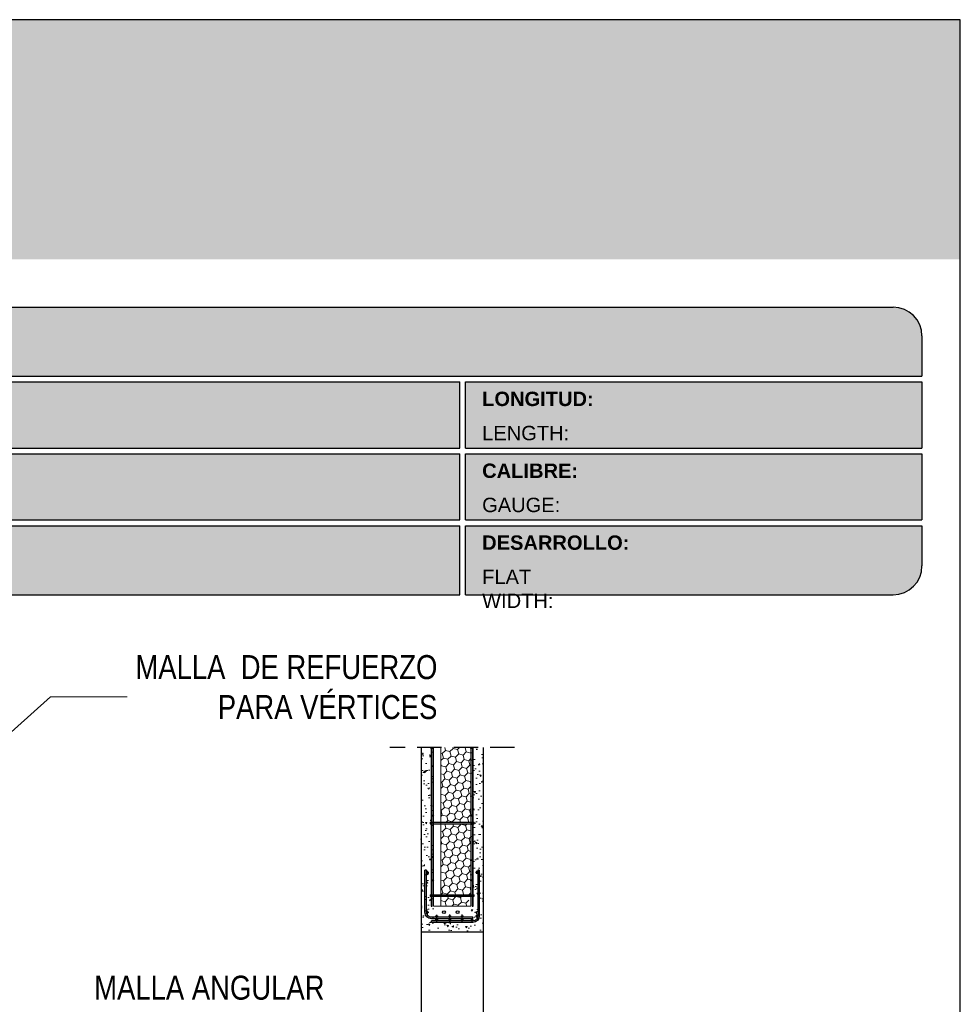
# Model space of a CAD drawing. Header units: millimetres. Extents: x 0 to 30, y 0 to 35.5.
# Tile 4 of 4: x 15.8 to 25.6, y 21.3 to 31.6. Entities that reach past the tile are written whole.
import ezdxf

# ---------------------------------------------------------------- set-up
doc = ezdxf.new("R2010")
doc.units = ezdxf.units.MM
doc.linetypes.add('CONTINUA', pattern=[0])
doc.linetypes.add('DASHED2', pattern=[9.524999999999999, 6.35, -3.175])
for name, color, linetype, lineweight in [('CONSTRUPANEL', 170, 'Continuous', 20), ('hatch', 252, 'Continuous', 0), ('LAMINA ACCESORIOS', 1, 'Continuous', 30), ('TEXTO', 7, 'DASHED2', 0), ('TEXTO CUADRO DATOS', 251, 'Continuous', 0)]:
    doc.layers.add(name, color=color, linetype=linetype, lineweight=lineweight)
doc.styles.add('Erika', font='techl___.ttf', dxfattribs={"height": 0.25})
doc.styles.get("Standard").update_dxf_attribs({"font": 'arial.ttf'})
doc.dimstyles.new('Erika', dxfattribs={"dimtxt": 0.25, "dimasz": 0.8, "dimexe": 0.5, "dimexo": 0.5, "dimgap": 0, "dimtad": 0, "dimlfac": 0.1, "dimzin": 1, "dimdsep": 46, "dimtxsty": 'Erika', "dimblk": 'DOTSMALL', "dimcen": 2.5, "dimse1": 1, "dimse2": 1, "dimclrd": 252, "dimclre": 252, "dimclrt": 256, "dimadec": 0, "dimazin": 0, "dimtfac": 1, "dimtmove": 0, "dimatfit": 3, "dimldrblk": 'DOTSMALL', "dimfxl": 1, "dimlwd": 0, "dimlwe": 0, "dimarcsym": 0})

# ---------------------------------------------------------------- blocks, each defined once
blk = doc.blocks.new('_DotSmall')
at = {"color": 0, "linetype": 'ByBlock', "const_width": 0.5}
blk.add_lwpolyline([(-0.0625, 0, 1), (0.0625, 0, 1)], format="xyb", close=True, dxfattribs=at)
blk = doc.blocks.new('LOGO 1')
h = blk.add_hatch(color=7)
h.set_gradient(color1=(255, 255, 255), color2=(0, 0, 255), rotation=180, tint=1)
h.paths.add_polyline_path([(362.633524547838, 273.3012676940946), (362.633524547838, 270.8012676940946), (384.2235245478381, 270.8012676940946), (384.2235245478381, 273.3012676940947)])
at = {"true_color": 0xffffff}
h = blk.add_hatch(color=7, dxfattribs=at)
edge = h.paths.add_edge_path()
edge.add_arc((364.057378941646, 271.7212676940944), 0.3299999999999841, -89.99999999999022, 9.890754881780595e-12, ccw=False)
edge.add_line((364.0573789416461, 271.3912676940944), (363.3973789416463, 271.3912676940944))
edge.add_arc((363.3973789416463, 271.7212676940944), 0.3299999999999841, 179.9999999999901, 269.9999999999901, ccw=False)
edge.add_line((363.0673789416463, 271.7212676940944), (363.0673789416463, 272.3812676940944))
edge.add_arc((363.3973789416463, 272.3812676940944), 0.3299999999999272, 90, 180, ccw=False)
edge.add_line((363.3973789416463, 272.7112676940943), (364.0573789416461, 272.7112676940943))
edge.add_arc((364.0573789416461, 272.3812676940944), 0.3299999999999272, 0, 90, ccw=False)
edge.add_line((364.387378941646, 272.3812676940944), (364.387378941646, 271.7212676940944))
edge = h.paths.add_edge_path(flags=16)
edge.add_arc((364.0573789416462, 271.7212676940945), 0.2887500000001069, 269.9999999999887, 359.9999999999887, ccw=False)
edge.add_line((364.0573789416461, 271.4325176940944), (363.3973789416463, 271.4325176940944))
edge.add_arc((363.3973789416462, 271.7212676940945), 0.2887500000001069, 180.0000000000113, 270.0000000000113, ccw=False)
edge.add_line((363.1086289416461, 271.7212676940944), (363.1086289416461, 272.3812676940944))
edge.add_arc((363.3973789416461, 272.3812676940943), 0.28875000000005, 89.99999999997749, 179.9999999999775, ccw=False)
edge.add_line((363.3973789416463, 272.6700176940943), (364.0573789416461, 272.6700176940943))
edge.add_arc((364.0573789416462, 272.3812676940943), 0.28875000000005, 2.262368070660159e-11, 90.00000000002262, ccw=False)
edge.add_line((364.3461289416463, 272.3812676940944), (364.3461289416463, 271.7212676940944))
for color, points in [(30, [(364.0980555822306, 272.0718926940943), (364.3048789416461, 272.0718926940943), (364.3048789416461, 272.3812676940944, 0.4142135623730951), (364.0573789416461, 272.6287676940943), (363.3973789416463, 272.6287676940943, 0.4142135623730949), (363.1498789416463, 272.3812676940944), (363.1498789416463, 272.0718926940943), (363.3567023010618, 272.0718926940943, -0.9459053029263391)]), (170, [(364.3048789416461, 271.7212676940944), (364.3048789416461, 272.0306426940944), (364.0980555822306, 272.0306426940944, -0.9459053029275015), (363.3567023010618, 272.0306426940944), (363.1498789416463, 272.0306426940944), (363.1498789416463, 271.7212676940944, 0.4142135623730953), (363.3973789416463, 271.4737676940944), (364.057378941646, 271.4737676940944, 0.4142135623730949)])]:
    blk.add_hatch(color=color).paths.add_polyline_path(points)
h = blk.add_hatch(color=7, dxfattribs=at)
h.paths.add_polyline_path([(363.3561289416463, 272.0512676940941, 1), (364.0986289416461, 272.0512676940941, 1)])
h.paths.add_polyline_path([(364.0602079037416, 272.0512676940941, -1), (363.3945499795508, 272.0512676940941, -1)], flags=16)
h = blk.add_hatch(color=252)
h.set_gradient(color1=(132, 132, 132), rotation=70.00000000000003, tint=1, name='SPHERICAL')
h.paths.add_polyline_path([(364.0602079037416, 272.0512676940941, 1), (363.3945499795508, 272.0512676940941, 1)])
blk.add_hatch(color=7, dxfattribs=at).paths.add_polyline_path([(364.8420585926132, 272.4104305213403), (365.4501879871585, 272.4104305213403), (365.4501879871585, 272.2247109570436), (365.119665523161, 272.2247109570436), (365.119665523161, 272.1719110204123), (365.4501879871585, 272.1719110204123), (365.4501879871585, 272.00471122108), (365.119665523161, 272.00471122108), (365.119665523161, 271.8609844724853), (364.8420585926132, 271.8609844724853)])
h = blk.add_hatch(color=7, dxfattribs=at)
h.paths.add_polyline_path([(365.620750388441, 272.4104305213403), (365.4485062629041, 271.8609844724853), (365.7332546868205, 271.8609844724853), (365.7479187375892, 271.934277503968), (365.9266795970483, 271.934277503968), (365.9413436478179, 271.8609844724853), (366.2260920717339, 271.8609844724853), (366.0538479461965, 272.4104305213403)])
h.paths.add_polyline_path([(365.837299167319, 272.2366800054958), (365.8906148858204, 272.0814774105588), (365.7839834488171, 272.0814774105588)], flags=16)
h = blk.add_hatch(color=7, dxfattribs=at)
h.paths.add_polyline_path([(366.9358659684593, 272.4104305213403), (366.6709453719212, 272.4104305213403), (366.6709453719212, 272.1991139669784), (366.5221127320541, 272.4104305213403), (366.2395855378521, 272.4104305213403), (366.2395855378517, 271.8609844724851), (366.5045061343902, 271.8609844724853), (366.5045061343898, 272.1071001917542), (366.6947223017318, 271.8609844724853), (366.9358659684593, 271.8609844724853)])
h.paths.add_polyline_path([(367.4970415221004, 272.4140725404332, 0.09403921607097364), (367.2339520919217, 272.4140725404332, 0.3497782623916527), (367.0006865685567, 272.2074327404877, 0.09737279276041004), (367.0006865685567, 272.0639822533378, 0.3497782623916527), (367.2339520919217, 271.8573424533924, 0.09403921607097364), (367.4970415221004, 271.8573424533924, 0.3497782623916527), (367.7303070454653, 272.0639822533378, 0.09737279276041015), (367.7303070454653, 272.2074327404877, 0.3497782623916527)])
h.paths.add_polyline_path([(367.2999959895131, 272.2148320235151, -0.3799377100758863), (367.4309976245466, 272.2148320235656, -0.158874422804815), (367.4503779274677, 272.1817168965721, -0.1263576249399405), (367.44577155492, 272.0572845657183, -0.2142742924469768), (367.4126854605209, 272.0188340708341, -0.2226123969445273), (367.318308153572, 272.0188340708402, -0.2142742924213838), (367.2852220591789, 272.0572845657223, -0.1263576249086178), (367.2806156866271, 272.1817168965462, -0.1588744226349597)], flags=16)
h.paths.add_polyline_path([(368.0775589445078, 272.2601931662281), (368.1276424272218, 272.2601931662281, -0.05869489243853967), (368.3904870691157, 272.2278050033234), (368.3904870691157, 272.3881713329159, 0.06395994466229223), (368.1046346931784, 272.4264429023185, 0.04691611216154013), (367.9730899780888, 272.4140725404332, 0.2229690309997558), (367.7857619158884, 272.3139728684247, 0.1654172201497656), (367.7667124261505, 272.182419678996, 0.1952229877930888), (367.8161538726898, 272.1004656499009, 0.07724634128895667), (367.887655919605, 272.0635888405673, 0.08066867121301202), (367.9607834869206, 272.0517133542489), (368.0895714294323, 272.0517133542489, -1), (368.0895714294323, 272.0112218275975), (368.0394879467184, 272.0112218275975, -0.05869489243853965), (367.7766433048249, 272.0436099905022), (367.7766433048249, 271.8832436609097, 0.0639599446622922), (368.0624956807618, 271.8449720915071, 0.04691611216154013), (368.1940403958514, 271.8573424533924, 0.2229690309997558), (368.3813684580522, 271.9574421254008, 0.2091142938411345), (368.391184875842, 272.1225548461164, 0.1301021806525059), (368.3636451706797, 272.1610969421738, 0.09267767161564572), (368.2794744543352, 272.2078261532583, 0.08066867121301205), (368.2063468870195, 272.2197016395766), (368.0775589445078, 272.2197016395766, -1)])
h.paths.add_polyline_path([(369.0017330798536, 272.4104305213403), (368.5686355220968, 272.4104305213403), (368.3963913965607, 271.8609844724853), (368.6811398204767, 271.8609844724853), (368.6958038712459, 271.934277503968), (368.8745647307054, 271.934277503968), (368.8892287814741, 271.8609844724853), (369.1739772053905, 271.8609844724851)])
h.paths.add_polyline_path([(368.7851843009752, 272.2366800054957), (368.8385000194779, 272.0814774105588), (368.7318685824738, 272.0814774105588)], flags=16)
at = {"color": 7, "true_color": 0xffffff}
for points in [[(364.387378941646, 271.7212676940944, -0.414213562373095), (364.0573789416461, 271.3912676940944), (363.3973789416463, 271.3912676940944, -0.414213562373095), (363.0673789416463, 271.7212676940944), (363.0673789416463, 272.3812676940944, -0.414213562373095), (363.3973789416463, 272.7112676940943), (364.0573789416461, 272.7112676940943, -0.4142135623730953), (364.387378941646, 272.3812676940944)], [(364.3461289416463, 271.7212676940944, -0.4142135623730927), (364.0573789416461, 271.4325176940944), (363.3973789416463, 271.4325176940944, -0.4142135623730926), (363.1086289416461, 271.7212676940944), (363.1086289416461, 272.3812676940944, -0.414213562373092), (363.3973789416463, 272.6700176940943), (364.0573789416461, 272.6700176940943, -0.4142135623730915), (364.3461289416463, 272.3812676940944)], [(367.7303070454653, 272.2074327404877, 0.3497782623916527), (367.4970415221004, 272.4140725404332, 0.09403921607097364), (367.2339520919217, 272.4140725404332, 0.3497782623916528), (367.0006865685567, 272.2074327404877, 0.09737279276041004), (367.0006865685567, 272.0639822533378, 0.3497782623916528), (367.2339520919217, 271.8573424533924, 0.09403921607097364), (367.4970415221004, 271.8573424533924, 0.3497782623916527), (367.7303070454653, 272.0639822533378, 0.09737279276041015)], [(368.3637508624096, 272.1610094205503, 0.09280978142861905), (368.2794744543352, 272.2078261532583, 0.08066867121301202), (368.2063468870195, 272.2197016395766), (368.0775589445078, 272.2197016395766, -0.9999999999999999), (368.0775589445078, 272.2601931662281), (368.1276424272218, 272.2601931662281, -0.05869489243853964), (368.3904870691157, 272.2278050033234), (368.3904870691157, 272.3881713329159, 0.06395994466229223), (368.1046346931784, 272.4264429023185, 0.04691611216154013), (367.9730899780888, 272.4140725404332, 0.2229690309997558), (367.7857619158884, 272.3139728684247, 0.1654172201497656), (367.7667124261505, 272.182419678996, 0.1952229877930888), (367.8161538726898, 272.1004656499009, 0.07724634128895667), (367.887655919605, 272.0635888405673, 0.08066867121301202), (367.9607834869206, 272.0517133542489), (368.0895714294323, 272.0517133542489, -0.9999999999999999), (368.0895714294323, 272.0112218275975), (368.0394879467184, 272.0112218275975, -0.05869489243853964), (367.7766433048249, 272.0436099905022), (367.7766433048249, 271.8832436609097, 0.06395994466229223), (368.0624956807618, 271.8449720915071, 0.04691611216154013), (368.1940403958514, 271.8573424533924, 0.2229690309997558), (368.3813684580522, 271.9574421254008, 0.2091142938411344), (368.391184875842, 272.1225548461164, 0.1341802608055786)], [(367.2852220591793, 272.0572845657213, 0.2142742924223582), (367.318308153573, 272.0188340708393, 0.2226123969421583), (367.4126854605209, 272.0188340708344, 0.2142742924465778), (367.44577155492, 272.0572845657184, 0.1263576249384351), (367.4503779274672, 272.1817168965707, 0.1588744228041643), (367.4309976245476, 272.2148320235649, 0.379937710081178), (367.2999959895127, 272.2148320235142, 0.1588744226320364), (367.2806156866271, 272.1817168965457, 0.1263576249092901)]]:
    blk.add_lwpolyline(points, format="xyb", close=True, dxfattribs=at)
at = {"color": 30}
blk.add_lwpolyline([(364.3048789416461, 272.0718926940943), (364.3048789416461, 272.3812676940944, 0.414213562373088), (364.0573789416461, 272.6287676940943), (363.3973789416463, 272.6287676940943, 0.4142135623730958), (363.1498789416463, 272.3812676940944), (363.1498789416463, 272.0718926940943), (363.3567023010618, 272.0718926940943, -0.9459053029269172), (364.0980555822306, 272.0718926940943)], format="xyb", close=True, dxfattribs=at)
at = {"color": 7, "true_color": 0xffffff}
for points in [[(364.8420585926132, 272.4104305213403), (365.4501879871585, 272.4104305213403), (365.4501879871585, 272.2247109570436), (365.119665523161, 272.2247109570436), (365.119665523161, 272.1719110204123), (365.4501879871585, 272.1719110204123), (365.4501879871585, 272.00471122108), (365.119665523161, 272.00471122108), (365.119665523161, 271.8609844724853), (364.8420585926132, 271.8609844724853)], [(365.7332546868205, 271.8609844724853), (365.4485062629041, 271.8609844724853), (365.620750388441, 272.4104305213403), (366.0538479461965, 272.4104305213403), (366.2260920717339, 271.8609844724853), (365.9413436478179, 271.8609844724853), (365.9266795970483, 271.934277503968), (365.7479187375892, 271.934277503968)], [(366.5045061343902, 272.1071001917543), (366.5045061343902, 271.8609844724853), (366.2395855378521, 271.8609844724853), (366.2395855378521, 272.4104305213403), (366.5221127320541, 272.4104305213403), (366.6709453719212, 272.1991139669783), (366.6709453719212, 272.4104305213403), (366.9358659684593, 272.4104305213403), (366.9358659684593, 271.8609844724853), (366.6947223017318, 271.8609844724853)], [(368.8745647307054, 271.934277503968), (368.8892287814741, 271.8609844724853), (369.1739772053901, 271.8609844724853), (369.0017330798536, 272.4104305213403), (368.5686355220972, 272.4104305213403), (368.3963913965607, 271.8609844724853), (368.6811398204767, 271.8609844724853), (368.6958038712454, 271.934277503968)], [(365.7839834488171, 272.0814774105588), (365.837299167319, 272.2366800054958), (365.8906148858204, 272.0814774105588)], [(368.8385000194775, 272.0814774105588), (368.7851843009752, 272.2366800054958), (368.7318685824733, 272.0814774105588)]]:
    blk.add_lwpolyline(points, close=True, dxfattribs=at)
at = {"color": 170}
blk.add_lwpolyline([(363.3567023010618, 272.0306426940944, 0.9459053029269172), (364.0980555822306, 272.0306426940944), (364.3048789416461, 272.0306426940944), (364.3048789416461, 271.7212676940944, -0.4142135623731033), (364.0573789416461, 271.4737676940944), (363.3973789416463, 271.4737676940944, -0.414213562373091), (363.1498789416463, 271.7212676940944), (363.1498789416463, 272.0306426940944)], format="xyb", close=True, dxfattribs=at)
at = {"color": 7, "true_color": 0xffffff}
for radius in [0.3712499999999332, 0.332828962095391]:
    blk.add_circle((363.7273789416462, 272.0512676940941), radius, dxfattribs=at)
at = {"color": 254, "insert": (366.4315877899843, 271.623287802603), "char_height": 0.22, "width": 5.448476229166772, "attachment_point": 1}
blk.add_mtext('{\\fBookman Old Style|b1|i1|c0|p18;\\C255;\\c16777215;Aisla. Protege. Ahorra}', dxfattribs=at)

msp = doc.modelspace()

# ---------------------------------------------------------------- hatches: boundary and pattern name
at = {"true_color": 0xb3b3b3}
msp.add_hatch(color=253, dxfattribs=at).paths.add_polyline_path([(25.18824150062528, 27.87273601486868), (25.18824150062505, 28.2927360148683, 0.4142135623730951), (24.8882415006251, 28.59273601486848), (4.6982415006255, 28.59273601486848, 0.4142135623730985), (4.398241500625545, 28.29273601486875), (4.398241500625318, 27.87273601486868)])
h = msp.add_hatch(color=253, dxfattribs=at)
h.paths.add_polyline_path([(4.398241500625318, 27.81273601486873), (4.398241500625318, 27.12273601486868), (20.36773297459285, 27.12273601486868), (20.36773297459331, 27.81273601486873)])
h.paths.add_polyline_path([(20.36773297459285, 26.37273601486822), (20.36773297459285, 27.06273601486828), (4.398241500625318, 27.06273601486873), (4.398241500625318, 26.37273601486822)])
h.paths.add_polyline_path([(20.36773297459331, 25.59273601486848), (20.36773297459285, 26.31273601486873), (4.398241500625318, 26.31273601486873), (4.398241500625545, 25.89273601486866, 0.4142135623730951), (4.6982415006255, 25.59273601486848)])
h.paths.add_polyline_path([(20.42773297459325, 26.31273601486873), (20.42773297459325, 25.59273601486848), (24.8882415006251, 25.59273601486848, 0.4142135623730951), (25.18824150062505, 25.89273601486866), (25.18824150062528, 26.31273601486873)])
h.paths.add_polyline_path([(20.42773297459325, 27.06273601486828), (20.42773297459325, 26.37273601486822), (25.18824150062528, 26.37273601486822), (25.18824150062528, 27.06273601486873)])
h.paths.add_polyline_path([(20.42773297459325, 27.81273601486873), (20.42773297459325, 27.12273601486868), (25.18824150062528, 27.12273601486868), (25.18824150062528, 27.81273601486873)])
at = {"layer": 'hatch'}
h = msp.add_hatch(dxfattribs=at)
h.set_pattern_fill('AR-CONC', color=256, scale=0.001, angle=105)
h.set_pattern_definition([(155, (-1768.137549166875, -2352.924218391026), (-0.0317568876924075, 0.1801022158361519), [0.01905, -0.20955]), (99.99999999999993, (-1768.137549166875, -2352.924218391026), (-0.1754250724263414, -0.08349168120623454), [0.01524, -0.16764058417]), (205.4514447, (-1768.14019556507, -2352.909209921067), (-0.20718195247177, 0.09661053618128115), [0.0161900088, -0.1780902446]), (151.1842, (-1768.186618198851, -2352.937366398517), (-0.02955064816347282, 0.2727236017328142), [0.028575, -0.314325]), (201.63555761, (-1768.189080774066, -2352.914639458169), (-0.300439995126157, 0.1652761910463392), [0.02428502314, -0.26713560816]), (96.18415116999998, (-1768.186618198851, -2352.937366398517), (-0.3004399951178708, 0.1652761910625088), [0.02285996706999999, -0.2514597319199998]), (126, (-1768.180924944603, -2352.909544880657), (0.05953990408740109, 0.172916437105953), [0.01904999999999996, -0.2095499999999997]), (71.00000000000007, (-1768.180924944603, -2352.909544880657), (-0.1939074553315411, 0.01202482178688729), [0.01524, -0.16764]), (176.451445, (-1768.175963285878, -2352.895135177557), (-0.1343675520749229, 0.1849412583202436), [0.0161900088, -0.1780899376]), (142.5, (-1768.137549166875, -2352.924218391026), (-0.08247328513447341, -0.01890109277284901), [0, -0.165608, 0, -0.17018, 0, -0.168275]), (112.5, (-1768.137549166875, -2352.924218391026), (-0.114061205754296, 0.03861419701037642), [0, -0.09702799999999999, 0, -0.161798, 0, -0.06413500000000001]), (72.50000000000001, (-1768.122889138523, -2352.978930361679), (-0.0295598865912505, 0.1324531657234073), [0, -0.0635, 0, -0.19812, 0, -0.26289]), (62.50000000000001, (-1768.116315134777, -2353.003464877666), (-0.06289875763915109, 0.1365009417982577), [0, -0.08254999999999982, 0, -0.1315719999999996, 0, -0.1866899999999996])])
h.paths.add_polyline_path([(20.61116535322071, 23.99771406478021), (20.48149856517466, 23.99771406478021), (20.48149856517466, 22.19523685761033), (20.09276535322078, 22.19523685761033), (20.09276535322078, 23.99771406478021), (19.9631653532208, 23.99771406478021), (19.9631653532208, 22.07620346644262), (20.61116535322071, 22.07620346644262)])
h = msp.add_hatch(dxfattribs=at)
h.set_pattern_fill('HONEY', color=256, scale=0.015, angle=105, style=0)
h.set_pattern_definition([(105, (-20.72443810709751, -0.758434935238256), (-0.05832846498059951, 0.05832847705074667), [0.047625, -0.09525]), (225, (-20.72443810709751, -0.758434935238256), (-0.02134971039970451, -0.0796781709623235), [0.047625, -0.09525]), (165, (-20.72443810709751, -0.758434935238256), (-0.07967817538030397, -0.02134969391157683), [-0.09525, 0.047625])])
h.paths.add_polyline_path([(20.17049649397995, 23.21886026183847), (20.48153649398, 23.21886026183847), (20.48156535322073, 23.99771406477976), (20.17052535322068, 23.99771406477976)])
h.paths.add_polyline_path([(20.43822716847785, 22.46199027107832), (20.48150844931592, 22.46199027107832), (20.48153591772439, 23.20330826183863), (20.17049591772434, 23.20330826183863), (20.1704922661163, 23.1047585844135)])
h.paths.add_polyline_path([(20.1704922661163, 23.1047585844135), (20.17046844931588, 22.46199027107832), (20.43822716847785, 22.46199027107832)])
h.paths.add_polyline_path([(20.17046787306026, 22.44643827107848), (20.17045785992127, 22.34410906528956), (20.48149785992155, 22.34410906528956), (20.48150459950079, 22.35809137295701), (20.44470510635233, 22.44643827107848)])

# ---------------------------------------------------------------- linework, layer by layer
at = {"color": 253, "true_color": 0xb3b3b3}
for p, q in [((4.6982415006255, 28.59273601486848), (24.8882415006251, 28.59273601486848)), ((25.18824150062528, 28.2927360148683), (25.18824150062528, 27.87273601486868)), ((4.398241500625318, 27.87273601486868), (25.18824150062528, 27.87273601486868)), ((4.398241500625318, 27.81273601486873), (20.36773297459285, 27.81273601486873)), ((20.36773297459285, 27.12273601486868), (20.36773297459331, 27.81273601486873)), ((20.42773297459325, 27.81273601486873), (25.18824150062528, 27.81273601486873)), ((20.42773297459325, 27.12273601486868), (20.42773297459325, 27.81273601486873)), ((25.18824150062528, 27.81273601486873), (25.18824150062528, 27.12273601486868)), ((4.398241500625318, 27.12273601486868), (20.36773297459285, 27.12273601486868)), ((20.42773297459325, 27.12273601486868), (25.18824150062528, 27.12273601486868)), ((4.398241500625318, 27.06273601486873), (20.36773297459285, 27.06273601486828)), ((20.36773297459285, 26.37273601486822), (20.36773297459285, 27.06273601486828)), ((20.42773297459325, 27.06273601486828), (25.18824150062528, 27.06273601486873)), ((20.42773297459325, 26.37273601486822), (20.42773297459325, 27.06273601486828)), ((25.18824150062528, 27.06273601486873), (25.18824150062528, 26.37273601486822)), ((4.398241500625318, 26.37273601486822), (20.36773297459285, 26.37273601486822)), ((4.398241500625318, 26.31273601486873), (20.36773297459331, 26.31273601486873)), ((20.36773297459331, 25.59273601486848), (20.36773297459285, 26.31273601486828)), ((20.42773297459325, 26.37273601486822), (25.18824150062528, 26.37273601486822)), ((20.42773297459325, 26.31273601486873), (25.18824150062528, 26.31273601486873)), ((20.42773297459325, 25.59273601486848), (20.42773297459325, 26.31273601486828)), ((25.18824150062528, 26.31273601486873), (25.18824150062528, 25.89273601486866)), ((4.6982415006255, 25.59273601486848), (20.36773297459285, 25.59273601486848)), ((20.42773297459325, 25.59273601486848), (24.8882415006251, 25.59273601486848))]:
    msp.add_line(p, q, dxfattribs=at)
at = {"linetype": 'DASHED2', "ltscale": 0.04}
msp.add_line((20.93885053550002, 23.99771406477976), (19.63548017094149, 23.99771406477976), dxfattribs=at)
at = {"linetype": 'CONTINUA'}
for p, q in [((19.9631653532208, 23.99771406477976), (19.9631653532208, 11.29182865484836)), ((20.61116535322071, 23.99771406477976), (20.61116535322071, 11.29182865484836)), ((19.9631653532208, 22.07620346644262), (20.61109785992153, 22.07620346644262))]:
    msp.add_line(p, q, dxfattribs=at)
at = {"color": 254, "true_color": 0xe3e3e3}
msp.add_lwpolyline([(3.998241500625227, 3.652736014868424), (25.58824150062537, 3.652736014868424), (25.58824150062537, 31.59273601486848), (3.998241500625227, 31.59273601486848)], close=True, dxfattribs=at)
at = {"color": 253, "true_color": 0xb3b3b3}
for centre, start, end in [((24.8882415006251, 28.2927360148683), 0, 90), ((24.8882415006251, 25.89273601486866), 270, 0)]:
    msp.add_arc(centre, 0.3, start, end, dxfattribs=at)
at = {"layer": 'CONSTRUPANEL', "linetype": 'CONTINUA'}
for p, q in [((20.09276535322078, 23.99771406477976), (20.09270408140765, 22.34410906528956)), ((20.17052535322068, 23.99771406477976), (20.17046408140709, 22.34410906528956)), ((20.48156535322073, 23.99771406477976), (20.48150408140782, 22.34410906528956)), ((20.09270408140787, 22.34410906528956), (20.48156535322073, 22.34410906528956))]:
    msp.add_line(p, q, dxfattribs=at)
at = {"layer": 'LAMINA ACCESORIOS', "linetype": 'CONTINUA'}
for p, q in [((20.05647735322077, 23.21886026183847), (20.05647735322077, 23.20330826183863)), ((20.05647735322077, 23.21886026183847), (20.06684535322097, 23.21886026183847)), ((20.07980535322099, 23.21886026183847), (20.49452535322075, 23.21886026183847)), ((20.50748535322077, 23.21886026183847), (20.51785335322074, 23.21886026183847)), ((20.51785335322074, 23.20330826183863), (20.51785335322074, 23.21886026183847)), ((20.05647735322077, 23.20330826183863), (20.06684535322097, 23.20330826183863)), ((20.07980535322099, 23.20330826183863), (20.49452535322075, 23.20330826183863)), ((20.50748535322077, 23.20330826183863), (20.51785335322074, 23.20330826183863)), ((20.05647735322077, 22.46199027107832), (20.06684535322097, 22.46199027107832)), ((20.05647735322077, 22.46199027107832), (20.05647735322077, 22.44643827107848)), ((20.05647735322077, 22.44643827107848), (20.06684535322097, 22.44643827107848)), ((20.07980535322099, 22.46199027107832), (20.49452535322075, 22.46199027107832)), ((20.07980535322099, 22.44643827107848), (20.49452535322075, 22.44643827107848)), ((20.50748535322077, 22.46199027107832), (20.51785335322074, 22.46199027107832)), ((20.50748535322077, 22.44643827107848), (20.51785335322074, 22.44643827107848)), ((20.51785335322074, 22.44643827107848), (20.51785335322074, 22.46199027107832)), ((20.06677785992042, 22.34410906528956), (20.07973785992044, 22.34410906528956)), ((20.06677785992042, 22.34410906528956), (20.07973785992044, 22.34410906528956)), ((20.49445785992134, 22.34410906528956), (20.50741785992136, 22.34410906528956)), ((20.49445785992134, 22.34410906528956), (20.50741785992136, 22.34410906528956)), ((20.49445785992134, 22.34410906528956), (20.50741785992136, 22.34410906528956))]:
    msp.add_line(p, q, dxfattribs=at)
at = {"layer": 'LAMINA ACCESORIOS'}
for p, q in [((20.02010309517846, 22.71819142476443), (20.00390309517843, 22.71819142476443)), ((20.03063222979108, 22.67886684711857), (20.03063222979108, 22.71126684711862)), ((20.54612761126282, 22.67886684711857), (20.54612761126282, 22.71126684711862)), ((20.57042761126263, 22.71819142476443), (20.5542276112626, 22.71819142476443)), ((20.0452122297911, 22.69344684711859), (20.01605222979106, 22.69344684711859)), ((20.56070761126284, 22.69344684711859), (20.53154761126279, 22.69344684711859)), ((20.01362309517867, 22.27901135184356), (20.04278309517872, 22.27901135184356)), ((20.0282030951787, 22.29359135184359), (20.0282030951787, 22.26119135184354)), ((20.14016487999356, 22.23681091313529), (20.11100487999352, 22.23681091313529)), ((20.14016487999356, 22.19696606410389), (20.11100487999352, 22.19696606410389)), ((20.12558487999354, 22.25139091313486), (20.12558487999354, 22.21899091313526)), ((20.12558487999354, 22.21154606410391), (20.12558487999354, 22.17914606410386)), ((20.27725077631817, 22.23681091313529), (20.24809077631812, 22.23681091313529)), ((20.27725077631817, 22.19696606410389), (20.24809077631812, 22.19696606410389)), ((20.26267077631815, 22.22223091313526), (20.26267077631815, 22.25463091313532)), ((20.26267077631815, 22.18238606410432), (20.26267077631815, 22.21478606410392)), ((20.40725077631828, 22.23681091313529), (20.37809077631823, 22.23681091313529)), ((20.40725077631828, 22.19696606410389), (20.37809077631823, 22.19696606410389)), ((20.39267077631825, 22.22223091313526), (20.39267077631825, 22.25463091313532)), ((20.39267077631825, 22.18238606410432), (20.39267077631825, 22.21478606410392)), ((20.5114337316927, 22.19696606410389), (20.48227373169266, 22.19696606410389)), ((20.49685373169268, 22.18238606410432), (20.49685373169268, 22.21478606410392)), ((20.50422761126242, 22.21251091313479), (20.50422761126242, 22.22871091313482)), ((20.56070761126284, 22.23916650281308), (20.53154761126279, 22.23916650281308)), ((20.54612761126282, 22.22458650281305), (20.54612761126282, 22.25698650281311)), ((20.07010309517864, 22.17266606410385), (20.07010309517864, 22.18886606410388))]:
    msp.add_line(p, q, dxfattribs=at)
at = {"layer": 'LAMINA ACCESORIOS', "linetype": 'CONTINUA'}
for points in [[(20.06684535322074, 23.99771406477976), (20.0667840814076, 22.34410906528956)], [(20.07974408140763, 22.34410906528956), (20.07980535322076, 23.99771406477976)], [(20.49452535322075, 23.99771406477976), (20.49446408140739, 22.34410906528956)], [(20.50742408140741, 22.34410906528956), (20.50748535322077, 23.99771406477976)]]:
    msp.add_lwpolyline(points, dxfattribs=at)
at = {"layer": 'LAMINA ACCESORIOS'}
for points in [[(20.50422761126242, 22.21251091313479), (20.07010309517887, 22.21251091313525, -0.414213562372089), (20.00390309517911, 22.278710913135), (20.00390309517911, 22.71819142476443)], [(20.50422761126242, 22.22871091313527), (20.07010309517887, 22.22871091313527, -0.4142135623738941), (20.02010309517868, 22.278710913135), (20.02010309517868, 22.71819142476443)], [(20.55422761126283, 22.71819142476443), (20.55422761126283, 22.23886606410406, -0.4142135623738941), (20.50422761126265, 22.18886606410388), (20.07010309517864, 22.18886606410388)], [(20.57042761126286, 22.71819142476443), (20.57042761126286, 22.23886606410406, -0.4142135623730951), (20.50422761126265, 22.17266606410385), (20.07010309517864, 22.17266606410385)]]:
    msp.add_lwpolyline(points, format="xyb", dxfattribs=at)
at = {"layer": 'LAMINA ACCESORIOS', "linetype": 'CONTINUA'}
for centre, radius in [((20.08628535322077, 23.99123406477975), 0.006480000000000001), ((20.48804535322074, 23.99123406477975), 0.006480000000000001), ((20.08628535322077, 23.28740868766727), 0.006480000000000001), ((20.48804535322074, 23.28740868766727), 0.006480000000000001), ((20.03063222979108, 22.69344684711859), 0.008100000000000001), ((20.08628535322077, 22.61348868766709), 0.006480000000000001), ((20.48804535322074, 22.61348868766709), 0.006480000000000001), ((20.54612761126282, 22.69344684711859), 0.008100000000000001), ((20.0282030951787, 22.27901135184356), 0.008100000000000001), ((20.12558487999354, 22.23681091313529), 0.008100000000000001), ((20.12558487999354, 22.19696606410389), 0.008100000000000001), ((20.26267077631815, 22.23681091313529), 0.008100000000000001), ((20.26267077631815, 22.19696606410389), 0.008100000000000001), ((20.39267077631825, 22.23681091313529), 0.008100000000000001), ((20.39267077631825, 22.19696606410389), 0.008100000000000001), ((20.49685373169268, 22.19696606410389), 0.008100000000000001), ((20.54612761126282, 22.23916650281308), 0.008100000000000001)]:
    msp.add_circle(centre, radius, dxfattribs=at)
at = {"layer": 'LAMINA ACCESORIOS'}
for centre in [(20.20131779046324, 22.28031985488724), (20.34422194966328, 22.28031985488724)]:
    msp.add_circle(centre, 0.01506119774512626, dxfattribs=at)

# ---------------------------------------------------------------- block references
msp.add_blockref('LOGO 1', (-358.6352830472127, -241.7085316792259))

# ---------------------------------------------------------------- texts
at = {"layer": 'TEXTO', "linetype": 'ByBlock', "lineweight": 0, "char_height": 0.25, "style": 'Erika'}
for s, insert, attachment_point in [('MALLA  DE REFUERZO\\PPARA VÉRTICES', (20.13331653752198, 24.96255204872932), 3), ('MALLA ANGULAR\\PDE REFUERZO ', (16.55311588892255, 21.6173608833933), 1)]:
    msp.add_mtext(s, dxfattribs=dict(at, insert=insert, attachment_point=attachment_point))
at = {"layer": 'TEXTO CUADRO DATOS', "char_height": 0.15, "width": 0.003231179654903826, "attachment_point": 1}
for s, insert in [('{\\fArial|b1|i0|c0|p34;LONGITUD:}', (20.60002350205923, 27.71127033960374)), ('{\\fArial|b0|i0|c0|p34;LENGTH:}', (20.60002350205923, 27.35459726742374)), ('{\\fArial|b1|i0|c0|p34;CALIBRE:}', (20.60002350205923, 26.96127033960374)), ('{\\fArial|b0|i0|c0|p34;GAUGE:}', (20.60002350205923, 26.60459726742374)), ('{\\fArial|b1|i0|c0|p34;DESARROLLO:}', (20.60002350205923, 26.21127033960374)), ('{\\fArial|b0|i0|c0|p34;FLAT WIDTH:}', (20.60002350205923, 25.85459726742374))]:
    msp.add_mtext(s, dxfattribs=dict(at, insert=insert))

# ---------------------------------------------------------------- leaders
at = {"layer": 'TEXTO', "linetype": 'ByBlock', "lineweight": 0}
msp.add_leader([(13.32292905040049, 22.04331974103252), (16.09792118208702, 24.52706133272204), (16.8979211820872, 24.52706133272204)], dimstyle='Erika', override={"dimgap": 0, "dimtad": 0}, dxfattribs=at)

doc.saveas('drawing.dxf')
